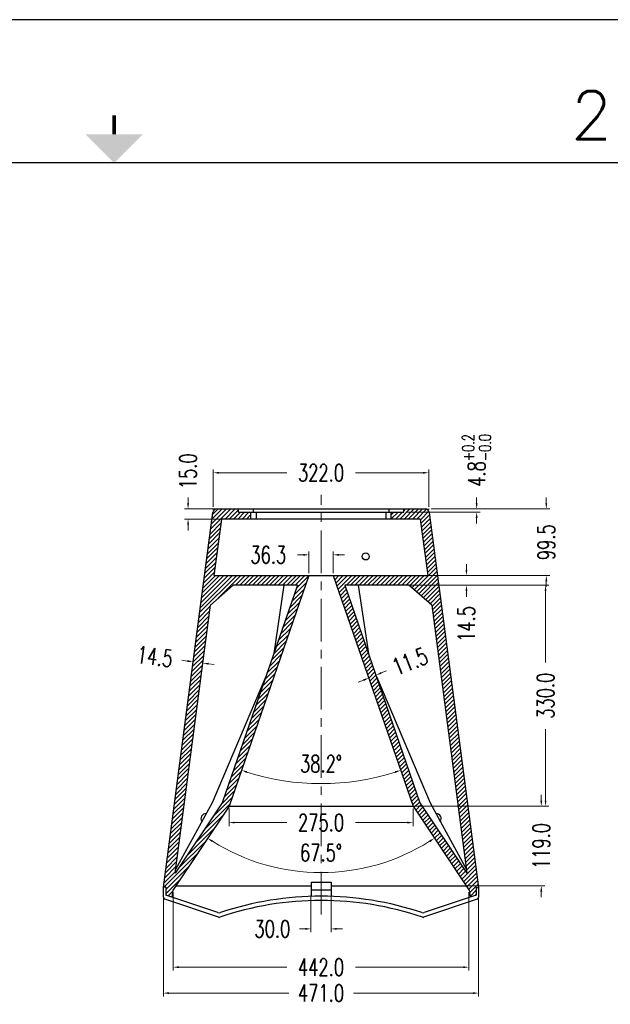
# Model space of a CAD drawing. Header units: inches. Extents: x 9801 to 15852, y -1049 to 3517.
# Tile 13 of 24: x 12714 to 13597, y 2047 to 3517. Entities that reach past the tile are written whole.
import ezdxf
from ezdxf.enums import TextEntityAlignment as Align

# ---------------------------------------------------------------- set-up
doc = ezdxf.new("R2010")
doc.units = ezdxf.units.IN
doc.header["$LTSCALE"] = 17
doc.header["$MEASUREMENT"] = 0
doc.header["$PDMODE"] = 3
doc.header["$PDSIZE"] = 0.3125
doc.linetypes.add('CENTER', pattern=[0.6, 0.375, -0.075, 0.075, -0.075])
doc.layers.get('0').update_dxf_attribs({"linetype": 'CONTINUOUS'})
doc.layers.get('Defpoints').update_dxf_attribs({"linetype": 'CONTINUOUS'})
for name, color, linetype in [('5标注', 1, 'CONTINUOUS'), ('6文本', 5, 'CONTINUOUS'), ('Title Block', 7, 'CONTINUOUS')]:
    doc.layers.add(name, color=color, linetype=linetype)
doc.layers.add('center', color=1, linetype='CENTER', lineweight=5)
doc.styles.add('Roman', font='romans')
doc.styles.add('TXT', font='txt.shx', dxfattribs={"width": 0.7, "bigfont": 'INTECAD.SHX'})
doc.dimstyles.new('标准样式', dxfattribs={"dimscale": 17, "dimtxt": 1.5, "dimasz": 0.5, "dimexe": 0.3, "dimexo": 0.2, "dimgap": 1, "dimtad": 0, "dimdec": 1, "dimzin": 1, "dimdsep": 46, "dimtxsty": 'TXT', "dimcen": 0.09, "dimclrd": 5, "dimclre": 252, "dimadec": 1, "dimazin": 0, "dimtfac": 1, "dimtdec": 1, "dimtofl": 0, "dimtmove": 0, "dimatfit": 3, "dimfxl": 0, "dimtzin": 0, "dimlwd": 13, "dimlwe": 13, "dimarcsym": 0})
doc.dimstyles.new('标准样式$2', dxfattribs={"dimscale": 17, "dimtxt": 1.5, "dimasz": 0.5, "dimexe": 0.3, "dimexo": 0.1, "dimgap": 1, "dimtad": 1, "dimdec": 1, "dimzin": 1, "dimdsep": 46, "dimtxsty": 'TXT', "dimcen": 0.09, "dimclrd": 4, "dimclre": 4, "dimadec": 1, "dimazin": 0, "dimtfac": 1, "dimtdec": 1, "dimtofl": 0, "dimtmove": 0, "dimatfit": 3, "dimfxl": 0, "dimtzin": 0, "dimlwd": 13, "dimlwe": 13, "dimarcsym": 0})

# ---------------------------------------------------------------- blocks, each defined once
blk = doc.blocks.new('*D369')
at = {"layer": '5标注', "color": 252, "lineweight": 13}
for p, q in [((12943.6, 2214.1), (12943.6, 2096.9)), ((13385.6, 2214.1), (13385.6, 2096.9))]:
    blk.add_line(p, q, dxfattribs=at)
at = {"layer": '5标注', "color": 5, "lineweight": 13}
for p, q in [((12952.1, 2102), (13113.4, 2102)), ((13377.1, 2102), (13215.9, 2102))]:
    blk.add_line(p, q, dxfattribs=at)
at = {"layer": '5标注', "color": 5}
for points in [[(12952.1, 2103.4), (12952.1, 2100.6), (12943.6, 2102)], [(13377.1, 2103.4), (13377.1, 2100.6), (13385.6, 2102)]]:
    blk.add_solid(points, dxfattribs=at)
at = {"layer": 'Defpoints', "color": 0}
for p in [(12943.6, 2217.5), (13385.6, 2217.5), (12943.6, 2102)]:
    blk.add_point(p, dxfattribs=at)
at = {"layer": '5标注', "color": 0, "insert": (13164.6, 2102), "char_height": 25.5, "attachment_point": 5, "style": 'TXT'}
blk.add_mtext('442.0', dxfattribs=at)
blk = doc.blocks.new('*D370')
at = {"layer": '5标注', "color": 252, "lineweight": 13}
for p, q in [((12929.1, 2210.5), (12929.1, 2058.2)), ((13400.1, 2210.3), (13400.1, 2058.2))]:
    blk.add_line(p, q, dxfattribs=at)
at = {"layer": '5标注', "color": 5, "lineweight": 13}
for p, q in [((12937.6, 2063.3), (13116.4, 2063.3)), ((13391.6, 2063.3), (13212.9, 2063.3))]:
    blk.add_line(p, q, dxfattribs=at)
at = {"layer": '5标注', "color": 5}
for points in [[(12937.6, 2064.7), (12937.6, 2061.8), (12929.1, 2063.3)], [(13391.6, 2064.7), (13391.6, 2061.8), (13400.1, 2063.3)]]:
    blk.add_solid(points, dxfattribs=at)
at = {"layer": 'Defpoints', "color": 0}
for p in [(12929.1, 2213.9), (13400.1, 2213.7), (13400.1, 2063.3)]:
    blk.add_point(p, dxfattribs=at)
at = {"layer": '5标注', "color": 0, "insert": (13164.6, 2063.3), "char_height": 25.5, "attachment_point": 5, "style": 'TXT'}
blk.add_mtext('471.0', dxfattribs=at)
blk = doc.blocks.new('*D371')
at = {"layer": '5标注', "color": 252, "lineweight": 13}
for p, q in [((13149.6, 2209.3), (13149.6, 2154.1)), ((13179.6, 2209.3), (13179.6, 2154.1))]:
    blk.add_line(p, q, dxfattribs=at)
at = {"layer": '5标注', "color": 5, "lineweight": 13}
for p, q in [((13141.1, 2159.2), (13132.6, 2159.2)), ((13188.1, 2159.2), (13196.6, 2159.2))]:
    blk.add_line(p, q, dxfattribs=at)
at = {"layer": '5标注', "color": 5}
for points in [[(13141.1, 2160.6), (13141.1, 2157.8), (13149.6, 2159.2)], [(13188.1, 2160.6), (13188.1, 2157.8), (13179.6, 2159.2)]]:
    blk.add_solid(points, dxfattribs=at)
at = {"layer": 'Defpoints', "color": 0}
for p in [(13149.6, 2212.7), (13179.6, 2212.7), (13149.6, 2159.2)]:
    blk.add_point(p, dxfattribs=at)
at = {"layer": '5标注', "color": 0, "insert": (13091.8, 2159.2), "char_height": 25.5, "attachment_point": 5, "style": 'TXT'}
blk.add_mtext('30.0', dxfattribs=at)
blk = doc.blocks.new('*D372')
at = {"layer": '5标注', "color": 4, "lineweight": 13}
blk.add_arc((13164.6, 2548.4), 305.1, 237.8533, 302.1467, dxfattribs=at)
at = {"layer": '5标注', "color": 4}
for points in [[(13001.5, 2288.8), (13003.1, 2291.2), (12995.2, 2294.7)], [(13326.2, 2291.2), (13327.8, 2288.8), (13334.1, 2294.7)]]:
    blk.add_solid(points, dxfattribs=at)
at = {"layer": 'Defpoints', "color": 0}
for p in [(13027.1, 2342.5), (13302.1, 2342.5), (13105.1, 2249.1), (12943.6, 2217.5), (13385.6, 2217.5)]:
    blk.add_point(p, dxfattribs=at)
at = {"layer": '5标注', "color": 0, "insert": (13164.6, 2273), "char_height": 25.5, "attachment_point": 5, "style": 'TXT'}
blk.add_mtext('67.5°', dxfattribs=at)
blk = doc.blocks.new('*D373')
at = {"layer": '5标注', "color": 252, "lineweight": 13}
for p, q in [((13027.1, 2339.1), (13027.1, 2312.9)), ((13302.1, 2339.1), (13302.1, 2312.9))]:
    blk.add_line(p, q, dxfattribs=at)
at = {"layer": '5标注', "color": 5, "lineweight": 13}
for p, q in [((13035.6, 2318), (13113.4, 2318)), ((13293.6, 2318), (13215.9, 2318))]:
    blk.add_line(p, q, dxfattribs=at)
at = {"layer": '5标注', "color": 5}
for points in [[(13035.6, 2319.4), (13035.6, 2316.6), (13027.1, 2318)], [(13293.6, 2319.4), (13293.6, 2316.6), (13302.1, 2318)]]:
    blk.add_solid(points, dxfattribs=at)
at = {"layer": 'Defpoints', "color": 0}
for p in [(13027.1, 2342.5), (13302.1, 2342.5), (13302.1, 2318)]:
    blk.add_point(p, dxfattribs=at)
at = {"layer": '5标注', "color": 0, "insert": (13164.6, 2318), "char_height": 25.5, "attachment_point": 5, "style": 'TXT'}
blk.add_mtext('275.0', dxfattribs=at)
blk = doc.blocks.new('*D374')
at = {"layer": '5标注', "color": 4, "lineweight": 13}
blk.add_arc((13164.6, 2739.5), 363.3, 252.2356, 287.7644, dxfattribs=at)
at = {"layer": '5标注', "color": 4}
for points in [[(13053.3, 2392.2), (13054.2, 2394.8), (13045.7, 2396.2)], [(13275, 2394.8), (13275.9, 2392.2), (13283.6, 2396.2)]]:
    blk.add_solid(points, dxfattribs=at)
at = {"layer": 'Defpoints', "color": 0}
for p in [(13146.5, 2687), (13182.8, 2687), (13124.3, 2378.4), (13027.1, 2342.5), (13302.1, 2342.5)]:
    blk.add_point(p, dxfattribs=at)
at = {"layer": '5标注', "color": 0, "insert": (13164.6, 2405.9), "char_height": 25.5, "attachment_point": 5, "style": 'TXT'}
blk.add_mtext('38.2°', dxfattribs=at)
blk = doc.blocks.new('*D375')
at = {"layer": '5标注', "color": 5, "lineweight": 13}
for p, q in [((12965.1, 2559.4), (12956.7, 2560.5)), ((12996.4, 2555.3), (13004.8, 2554.2))]:
    blk.add_line(p, q, dxfattribs=at)
at = {"layer": '5标注', "color": 252, "lineweight": 13}
for p, q in [((12973, 2554.3), (12974.2, 2563.4)), ((12987.4, 2552.4), (12988.6, 2561.5))]:
    blk.add_line(p, q, dxfattribs=at)
at = {"layer": '5标注', "color": 5}
for points in [[(12965.3, 2560.8), (12964.9, 2558), (12973.6, 2558.3)], [(12996.5, 2556.7), (12996.2, 2553.9), (12987.9, 2556.4)]]:
    blk.add_solid(points, dxfattribs=at)
at = {"layer": 'Defpoints', "color": 0}
for p in [(12972.6, 2550.9), (12973.6, 2558.3), (12987, 2549)]:
    blk.add_point(p, dxfattribs=at)
at = {"layer": '5标注', "color": 0, "insert": (12916.3, 2565.9), "char_height": 25.5, "attachment_point": 5, "rotation": 352.4911, "style": 'TXT'}
blk.add_mtext('14.5', dxfattribs=at)
blk = doc.blocks.new('*D376')
at = {"layer": '5标注', "color": 5, "lineweight": 13}
for p, q in [((13228.2, 2530.9), (13220.3, 2527.7)), ((13254.6, 2541.5), (13262.5, 2544.7))]:
    blk.add_line(p, q, dxfattribs=at)
at = {"layer": '5标注', "color": 252, "lineweight": 13}
for p, q in [((13235.5, 2535.5), (13238, 2529.3)), ((13246.2, 2539.8), (13248.7, 2533.6))]:
    blk.add_line(p, q, dxfattribs=at)
at = {"layer": '5标注', "color": 5}
for points in [[(13227.7, 2532.2), (13228.7, 2529.5), (13236.1, 2534)], [(13254.1, 2542.8), (13255.2, 2540.2), (13246.8, 2538.3)]]:
    blk.add_solid(points, dxfattribs=at)
at = {"layer": 'Defpoints', "color": 0}
for p in [(13234.2, 2538.7), (13244.9, 2543), (13246.8, 2538.3)]:
    blk.add_point(p, dxfattribs=at)
at = {"layer": '5标注', "color": 0, "insert": (13297.6, 2558.9), "char_height": 25.5, "attachment_point": 5, "rotation": 21.9714, "style": 'TXT'}
blk.add_mtext('11.5', dxfattribs=at)
blk = doc.blocks.new('*D377')
at = {"layer": '5标注', "color": 5, "lineweight": 13}
for p, q in [((13381.9, 2695.5), (13381.9, 2704)), ((13381.9, 2664), (13381.9, 2655.5))]:
    blk.add_line(p, q, dxfattribs=at)
at = {"layer": '5标注', "color": 252, "lineweight": 13}
for p, q in [((13290.4, 2687), (13387, 2687)), ((13292.7, 2672.5), (13387, 2672.5))]:
    blk.add_line(p, q, dxfattribs=at)
at = {"layer": '5标注', "color": 5}
for points in [[(13380.5, 2695.5), (13383.3, 2695.5), (13381.9, 2687)], [(13380.5, 2664), (13383.3, 2664), (13381.9, 2672.5)]]:
    blk.add_solid(points, dxfattribs=at)
at = {"layer": 'Defpoints', "color": 0}
for p in [(13287, 2687), (13289.3, 2672.5), (13381.9, 2672.5)]:
    blk.add_point(p, dxfattribs=at)
at = {"layer": '5标注', "color": 0, "insert": (13381.9, 2614.7), "char_height": 25.5, "attachment_point": 5, "rotation": 90, "style": 'TXT'}
blk.add_mtext('14.5', dxfattribs=at)
blk = doc.blocks.new('*D378')
at = {"layer": '5标注', "color": 5, "lineweight": 13}
for p, q in [((13493.8, 2351), (13493.8, 2359.5)), ((13493.8, 2215), (13493.8, 2206.5))]:
    blk.add_line(p, q, dxfattribs=at)
at = {"layer": '5标注', "color": 252, "lineweight": 13}
for p, q in [((13275.2, 2342.5), (13498.9, 2342.5)), ((13316.5, 2223.5), (13498.9, 2223.5))]:
    blk.add_line(p, q, dxfattribs=at)
at = {"layer": '5标注', "color": 5}
for points in [[(13492.3, 2351), (13495.2, 2351), (13493.8, 2342.5)], [(13492.3, 2215), (13495.2, 2215), (13493.8, 2223.5)]]:
    blk.add_solid(points, dxfattribs=at)
at = {"layer": 'Defpoints', "color": 0}
for p in [(13271.8, 2342.5), (13493.8, 2342.5), (13313.1, 2223.5)]:
    blk.add_point(p, dxfattribs=at)
at = {"layer": '5标注', "color": 0, "insert": (13493.8, 2283), "char_height": 25.5, "attachment_point": 5, "rotation": 90, "style": 'TXT'}
blk.add_mtext('119.0', dxfattribs=at)
blk = doc.blocks.new('*D379')
at = {"layer": '5标注', "color": 252, "lineweight": 13}
for p, q in [((13282.3, 2672.5), (13505.3, 2672.5)), ((13278.6, 2342.5), (13505.3, 2342.5))]:
    blk.add_line(p, q, dxfattribs=at)
at = {"layer": '5标注', "color": 5, "lineweight": 13}
for p, q in [((13500.2, 2664), (13500.2, 2557.3)), ((13500.2, 2351), (13500.2, 2457.8))]:
    blk.add_line(p, q, dxfattribs=at)
at = {"layer": '5标注', "color": 5}
for points in [[(13498.8, 2664), (13501.6, 2664), (13500.2, 2672.5)], [(13498.8, 2351), (13501.6, 2351), (13500.2, 2342.5)]]:
    blk.add_solid(points, dxfattribs=at)
at = {"layer": 'Defpoints', "color": 0}
for p in [(13278.9, 2672.5), (13500.2, 2672.5), (13275.2, 2342.5)]:
    blk.add_point(p, dxfattribs=at)
at = {"layer": '5标注', "color": 0, "insert": (13500.2, 2507.5), "char_height": 25.5, "attachment_point": 5, "rotation": 90, "style": 'TXT'}
blk.add_mtext('330.0', dxfattribs=at)
blk = doc.blocks.new('*D380')
at = {"layer": '5标注', "color": 5, "lineweight": 13}
for p, q in [((13501.3, 2795), (13501.3, 2803.5)), ((13501.3, 2678.5), (13501.3, 2670))]:
    blk.add_line(p, q, dxfattribs=at)
at = {"layer": '5标注', "color": 252, "lineweight": 13}
for p, q in [((13329, 2786.5), (13506.4, 2786.5)), ((13293.8, 2687), (13506.4, 2687))]:
    blk.add_line(p, q, dxfattribs=at)
at = {"layer": '5标注', "color": 5}
for points in [[(13499.9, 2795), (13502.7, 2795), (13501.3, 2786.5)], [(13499.9, 2678.5), (13502.7, 2678.5), (13501.3, 2687)]]:
    blk.add_solid(points, dxfattribs=at)
at = {"layer": 'Defpoints', "color": 0}
for p in [(13325.6, 2786.5), (13501.3, 2786.5), (13290.4, 2687)]:
    blk.add_point(p, dxfattribs=at)
at = {"layer": '5标注', "color": 0, "insert": (13501.3, 2736.8), "char_height": 25.5, "attachment_point": 5, "rotation": 90, "style": 'TXT'}
blk.add_mtext('99.5', dxfattribs=at)
blk = doc.blocks.new('*D381')
at = {"layer": '5标注', "color": 5, "lineweight": 13}
for p, q in [((13397.2, 2795), (13397.2, 2803.5)), ((13397.2, 2773.2), (13397.2, 2764.7))]:
    blk.add_line(p, q, dxfattribs=at)
at = {"layer": '5标注', "color": 252, "lineweight": 13}
for p, q in [((13291.2, 2781.7), (13402.3, 2781.7)), ((13329, 2786.5), (13402.3, 2786.5))]:
    blk.add_line(p, q, dxfattribs=at)
at = {"layer": '5标注', "color": 5}
for points in [[(13395.8, 2795), (13398.6, 2795), (13397.2, 2786.5)], [(13395.8, 2773.2), (13398.6, 2773.2), (13397.2, 2781.7)]]:
    blk.add_solid(points, dxfattribs=at)
at = {"layer": 'Defpoints', "color": 0}
for p in [(13287.8, 2781.7), (13325.6, 2786.5), (13397.2, 2786.5)]:
    blk.add_point(p, dxfattribs=at)
at = {"layer": '5标注', "color": 0, "insert": (13397.2, 2859.1), "char_height": 25.5, "attachment_point": 5, "rotation": 90, "style": 'TXT'}
blk.add_mtext('\\A1;4.8{\\H0.7x;\\S+0.2^ -0.0;}', dxfattribs=at)
blk = doc.blocks.new('*D382')
at = {"layer": '5标注', "color": 252, "lineweight": 13}
for p, q in [((13003.6, 2789.9), (13003.6, 2845.7)), ((13325.6, 2789.9), (13325.6, 2845.7))]:
    blk.add_line(p, q, dxfattribs=at)
at = {"layer": '5标注', "color": 5, "lineweight": 13}
for p, q in [((13012.1, 2840.6), (13113.4, 2840.6)), ((13317.1, 2840.6), (13215.9, 2840.6))]:
    blk.add_line(p, q, dxfattribs=at)
at = {"layer": '5标注', "color": 5}
for points in [[(13012.1, 2842), (13012.1, 2839.2), (13003.6, 2840.6)], [(13317.1, 2842), (13317.1, 2839.2), (13325.6, 2840.6)]]:
    blk.add_solid(points, dxfattribs=at)
at = {"layer": 'Defpoints', "color": 0}
for p in [(13003.6, 2840.6), (13003.6, 2786.5), (13325.6, 2786.5)]:
    blk.add_point(p, dxfattribs=at)
at = {"layer": '5标注', "color": 0, "insert": (13164.6, 2840.6), "char_height": 25.5, "attachment_point": 5, "style": 'TXT'}
blk.add_mtext('322.0', dxfattribs=at)
blk = doc.blocks.new('*D383')
at = {"layer": '5标注', "color": 252, "lineweight": 13}
for p, q in [((13146.5, 2690.4), (13146.5, 2723.1)), ((13182.8, 2690.4), (13182.8, 2723.1))]:
    blk.add_line(p, q, dxfattribs=at)
at = {"layer": '5标注', "color": 5, "lineweight": 13}
for p, q in [((13138, 2718), (13129.5, 2718)), ((13191.3, 2718), (13199.8, 2718))]:
    blk.add_line(p, q, dxfattribs=at)
at = {"layer": '5标注', "color": 5}
for points in [[(13138, 2719.4), (13138, 2716.6), (13146.5, 2718)], [(13191.3, 2719.4), (13191.3, 2716.6), (13182.8, 2718)]]:
    blk.add_solid(points, dxfattribs=at)
at = {"layer": 'Defpoints', "color": 0}
for p in [(13146.5, 2718), (13146.5, 2687), (13182.8, 2687)]:
    blk.add_point(p, dxfattribs=at)
at = {"layer": '5标注', "color": 0, "insert": (13085.7, 2718), "char_height": 25.5, "attachment_point": 5, "style": 'TXT'}
blk.add_mtext('36.3', dxfattribs=at)
blk = doc.blocks.new('*D384')
at = {"layer": '5标注', "color": 5, "lineweight": 13}
for p, q in [((12965.9, 2795), (12965.9, 2803.5)), ((12965.9, 2763), (12965.9, 2754.5))]:
    blk.add_line(p, q, dxfattribs=at)
at = {"layer": '5标注', "color": 252, "lineweight": 13}
for p, q in [((13026.6, 2786.5), (12960.8, 2786.5)), ((13026.6, 2771.5), (12960.8, 2771.5))]:
    blk.add_line(p, q, dxfattribs=at)
at = {"layer": '5标注', "color": 5}
for points in [[(12964.5, 2795), (12967.3, 2795), (12965.9, 2786.5)], [(12964.5, 2763), (12967.3, 2763), (12965.9, 2771.5)]]:
    blk.add_solid(points, dxfattribs=at)
at = {"layer": 'Defpoints', "color": 0}
for p in [(12965.9, 2786.5), (13030, 2786.5), (13030, 2771.5)]:
    blk.add_point(p, dxfattribs=at)
at = {"layer": '5标注', "color": 0, "insert": (12965.9, 2842.8), "char_height": 25.5, "attachment_point": 5, "rotation": 90, "style": 'TXT'}
blk.add_mtext('15.0', dxfattribs=at)

msp = doc.modelspace()

# ---------------------------------------------------------------- linework, layer by layer
at = {"color": 7, "linetype": 'Continuous'}
for p, q in [((12929.14, 2221.34), (13002.95, 2781.32)), ((12929.14, 2221.34), (13002.95, 2781.32)), ((12929.14, 2221.34), (13002.87, 2780.66)), ((13003.56, 2785.91), (13003.64, 2786.54)), ((13003.64, 2786.54), (13004.17, 2786.54)), ((13008.75, 2786.54), (13320.38, 2786.54)), ((13008.9, 2786.54), (13041.14, 2786.54)), ((13008.9, 2786.54), (13041.14, 2786.54)), ((13041.14, 2781.74), (13041.14, 2786.54)), ((13041.14, 2781.74), (13041.14, 2786.54)), ((13041.14, 2781.74), (13041.14, 2786.54)), ((13041.14, 2781.74), (13288.14, 2781.74)), ((13059.64, 2771.54), (13059.64, 2781.74)), ((13059.64, 2771.54), (13059.64, 2781.54)), ((13059.64, 2771.54), (13059.64, 2781.54)), ((13063.14, 2786.54), (13063.14, 2781.74)), ((13067.64, 2781.74), (13067.64, 2771.54)), ((13261.64, 2781.74), (13261.64, 2771.54)), ((13266.14, 2786.54), (13266.14, 2781.74)), ((13269.64, 2771.54), (13269.64, 2781.74)), ((13269.64, 2771.54), (13269.64, 2781.54)), ((13269.64, 2771.54), (13269.64, 2781.54)), ((13288.14, 2781.74), (13288.14, 2786.54)), ((13288.14, 2786.54), (13320.38, 2786.54)), ((13288.14, 2781.74), (13288.14, 2786.54)), ((13288.14, 2786.54), (13320.38, 2786.54)), ((13288.14, 2781.74), (13288.14, 2786.54)), ((13325.46, 2786.54), (13325.64, 2786.54)), ((13325.64, 2786.54), (13325.67, 2786.27)), ((13326.33, 2781.32), (13400.18, 2221.03)), ((13326.33, 2781.32), (13400.18, 2221.03)), ((13326.35, 2781.17), (13400.18, 2221.03)), ((13005.15, 2687.04), (13016.29, 2771.54)), ((13005.15, 2687.04), (13016.29, 2771.54)), ((13005.15, 2687.04), (13016.29, 2771.54)), ((13059.64, 2771.54), (13016.29, 2771.54)), ((13059.64, 2771.54), (13016.29, 2771.54)), ((13312.99, 2771.54), (13016.29, 2771.54)), ((13312.99, 2771.54), (13269.64, 2771.54)), ((13312.99, 2771.54), (13269.64, 2771.54)), ((13312.99, 2771.54), (13324.13, 2687.04)), ((13312.99, 2771.54), (13324.13, 2687.04)), ((13312.99, 2771.54), (13324.13, 2687.04)), ((13005.15, 2687.04), (13146.47, 2687.04)), ((13005.15, 2687.04), (13146.47, 2687.04)), ((13005.15, 2687.04), (13324.13, 2687.04)), ((13146.47, 2687.04), (13027.14, 2342.54)), ((13146.47, 2687.04), (13027.14, 2342.54)), ((13146.47, 2687.04), (13027.14, 2342.54)), ((13182.81, 2687.04), (13302.14, 2342.54)), ((13182.81, 2687.04), (13324.13, 2687.04)), ((13182.81, 2687.04), (13302.14, 2342.54)), ((13182.81, 2687.04), (13324.13, 2687.04)), ((13182.81, 2687.04), (13302.14, 2342.54)), ((12999.32, 2642.79), (13033.24, 2672.54)), ((12999.32, 2642.79), (13033.24, 2672.54)), ((12999.32, 2642.79), (13033.24, 2672.54)), ((13129.27, 2672.54), (13016.76, 2347.7)), ((13129.27, 2672.54), (13016.76, 2347.7)), ((13129.27, 2672.54), (13016.76, 2347.7)), ((13129.27, 2672.54), (13033.24, 2672.54)), ((13129.27, 2672.54), (13033.24, 2672.54)), ((13129.27, 2672.54), (13033.24, 2672.54)), ((13109.26, 2672.54), (13093.97, 2570.63)), ((13200.01, 2672.54), (13312.52, 2347.7)), ((13296.04, 2672.54), (13200.01, 2672.54)), ((13200.01, 2672.54), (13312.52, 2347.7)), ((13296.04, 2672.54), (13200.01, 2672.54)), ((13200.01, 2672.54), (13312.52, 2347.7)), ((13296.04, 2672.54), (13200.01, 2672.54)), ((13220.02, 2672.54), (13235.31, 2570.63)), ((13329.96, 2642.79), (13296.04, 2672.54)), ((13329.96, 2642.79), (13296.04, 2672.54)), ((13329.96, 2642.79), (13296.04, 2672.54)), ((12946.57, 2242.63), (12999.32, 2642.79)), ((12946.57, 2242.63), (12999.32, 2642.79)), ((12946.57, 2242.63), (12999.32, 2642.79)), ((13329.96, 2642.79), (13382.71, 2242.63)), ((13329.96, 2642.79), (13382.71, 2242.63)), ((13329.96, 2642.79), (13382.71, 2242.63)), ((13082, 2536.06), (13001.78, 2347.56)), ((13247.28, 2536.06), (13327.5, 2347.56)), ((13027.14, 2342.54), (12943.64, 2217.54)), ((13027.14, 2342.54), (12943.64, 2217.54)), ((13027.14, 2342.54), (12943.64, 2217.54)), ((13016.76, 2347.7), (12946.57, 2242.63)), ((13016.76, 2347.7), (12946.57, 2242.63)), ((13016.76, 2347.7), (12946.57, 2242.63)), ((13001.78, 2347.56), (12947.3, 2248.14)), ((13027.14, 2342.54), (13302.14, 2342.54)), ((13302.14, 2342.54), (13385.64, 2217.54)), ((13302.14, 2342.54), (13385.64, 2217.54)), ((13302.14, 2342.54), (13385.64, 2217.54)), ((13312.52, 2347.7), (13382.71, 2242.63)), ((13312.52, 2347.7), (13382.71, 2242.63)), ((13312.52, 2347.7), (13382.71, 2242.63)), ((13327.5, 2347.56), (13381.98, 2248.14)), ((12932.64, 2221.34), (12929.14, 2221.34)), ((12932.64, 2221.34), (12929.14, 2221.34)), ((12932.64, 2221.34), (12929.14, 2221.34)), ((12929.14, 2206.38), (12929.14, 2221.34)), ((12932.64, 2221.34), (12932.64, 2209.7)), ((12932.64, 2221.34), (12932.64, 2209.7)), ((12932.64, 2221.34), (12932.64, 2209.7)), ((12947.62, 2223.49), (13149.64, 2223.49)), ((13149.64, 2229.23), (13179.64, 2229.23)), ((13149.64, 2229.23), (13149.64, 2207.76)), ((13179.64, 2229.23), (13179.64, 2207.76)), ((13179.64, 2223.49), (13381.66, 2223.49)), ((12941.83, 2206.61), (12932.64, 2209.7)), ((12941.83, 2206.61), (12932.64, 2209.7)), ((12941.83, 2206.61), (12932.64, 2209.7)), ((12943.27, 2217.54), (12941.83, 2206.61)), ((12943.27, 2217.54), (12941.83, 2206.61)), ((12943.27, 2217.54), (12941.83, 2206.61)), ((13010.32, 2183.6), (12941.85, 2206.78)), ((12943.64, 2217.54), (12943.27, 2217.54)), ((12943.64, 2217.54), (12943.27, 2217.54)), ((12943.64, 2217.54), (12943.27, 2217.54)), ((13149.64, 2217.54), (13179.64, 2217.54)), ((13387.43, 2206.78), (13318.96, 2183.6)), ((13386.01, 2217.54), (13385.64, 2217.54)), ((13386.01, 2217.54), (13385.64, 2217.54)), ((13386.01, 2217.54), (13385.64, 2217.54)), ((13386.01, 2217.54), (13387.45, 2206.61)), ((13386.01, 2217.54), (13387.45, 2206.61)), ((13386.01, 2217.54), (13387.45, 2206.61)), ((13396.64, 2209.7), (13387.45, 2206.61)), ((13396.64, 2209.7), (13387.45, 2206.61)), ((13396.64, 2209.7), (13387.45, 2206.61)), ((13396.64, 2221.03), (13400.18, 2221.03)), ((13396.64, 2221.03), (13396.64, 2209.7)), ((13396.64, 2221.03), (13400.18, 2221.03)), ((13396.64, 2221.03), (13396.64, 2209.7)), ((13396.64, 2221.03), (13400.18, 2221.03)), ((13396.64, 2221.03), (13396.64, 2209.7)), ((13400.14, 2221.03), (13400.14, 2206.38)), ((13011.28, 2176.62), (12931.18, 2203.54)), ((13398.1, 2203.54), (13318, 2176.62))]:
    msp.add_line(p, q, dxfattribs=at)
at = {"color": 2}
for p, q in [((12999.67, 2756.42), (13029.79, 2786.54)), ((13000.64, 2763.75), (13023.42, 2786.54)), ((13001.6, 2771.09), (13017.05, 2786.54)), ((13002.57, 2778.43), (13010.68, 2786.54)), ((13021.16, 2771.54), (13036.16, 2786.54)), ((13027.53, 2771.54), (13041.14, 2785.15)), ((13033.9, 2771.54), (13044.1, 2781.74)), ((13040.27, 2771.54), (13050.47, 2781.74)), ((13046.64, 2771.54), (13056.84, 2781.74)), ((13269.64, 2777.95), (13273.42, 2781.74)), ((13269.64, 2771.58), (13279.79, 2781.74)), ((13275.96, 2771.54), (13286.16, 2781.74)), ((13282.33, 2771.54), (13297.33, 2786.54)), ((13288.14, 2783.71), (13290.96, 2786.54)), ((13288.7, 2771.54), (13303.7, 2786.54)), ((13295.07, 2771.54), (13310.07, 2786.54)), ((13301.44, 2771.54), (13316.44, 2786.54)), ((13307.81, 2771.54), (13322.45, 2786.17)), ((13313.13, 2770.48), (13325.79, 2783.14)), ((12998.7, 2749.08), (13015.55, 2765.92)), ((13053.01, 2771.54), (13059.64, 2778.17)), ((13059.38, 2771.54), (13059.64, 2771.8)), ((13313.87, 2764.85), (13326.79, 2777.78)), ((13314.61, 2759.23), (13327.54, 2772.15)), ((13315.36, 2753.6), (13328.28, 2766.52)), ((12996.77, 2734.4), (13013.61, 2751.25)), ((12997.74, 2741.74), (13014.58, 2758.59)), ((13316.1, 2747.97), (13329.02, 2760.89)), ((13316.84, 2742.34), (13329.76, 2755.26)), ((12994.83, 2719.73), (13011.68, 2736.58)), ((12995.8, 2727.07), (13012.65, 2743.91)), ((13317.58, 2736.71), (13330.5, 2749.64)), ((13318.32, 2731.09), (13331.25, 2744.01)), ((13319.07, 2725.46), (13331.99, 2738.38)), ((12992.9, 2705.06), (13009.75, 2721.9)), ((12993.87, 2712.39), (13010.71, 2729.24)), ((13319.81, 2719.83), (13332.73, 2732.75)), ((13320.55, 2714.2), (13333.47, 2727.12)), ((13321.29, 2708.57), (13334.21, 2721.49)), ((12990.97, 2690.38), (13007.81, 2707.23)), ((12991.93, 2697.72), (13008.78, 2714.56)), ((13322.03, 2702.94), (13334.96, 2715.87)), ((13322.77, 2697.32), (13335.7, 2710.24)), ((12989.03, 2675.71), (13005.88, 2692.55)), ((12990, 2683.04), (13006.84, 2699.89)), ((13303.87, 2665.67), (13337.18, 2698.98)), ((13307.26, 2662.7), (13337.92, 2693.35)), ((13323.52, 2691.69), (13336.44, 2704.61)), ((12983.23, 2631.68), (13038.58, 2687.04)), ((12984.2, 2639.02), (13032.21, 2687.04)), ((12985.16, 2646.36), (13025.84, 2687.04)), ((12986.13, 2653.7), (13019.47, 2687.04)), ((12987.1, 2661.03), (13013.1, 2687.04)), ((12988.06, 2668.37), (13006.73, 2687.04)), ((13010.6, 2652.69), (13044.95, 2687.04)), ((13036.82, 2672.54), (13051.32, 2687.04)), ((13043.19, 2672.54), (13057.69, 2687.04)), ((13049.56, 2672.54), (13064.06, 2687.04)), ((13055.93, 2672.54), (13070.43, 2687.04)), ((13062.3, 2672.54), (13076.8, 2687.04)), ((13068.67, 2672.54), (13083.17, 2687.04)), ((13075.04, 2672.54), (13089.54, 2687.04)), ((13081.41, 2672.54), (13095.91, 2687.04)), ((13087.78, 2672.54), (13102.28, 2687.04)), ((13094.15, 2672.54), (13108.65, 2687.04)), ((13100.52, 2672.54), (13115.02, 2687.04)), ((13106.89, 2672.54), (13121.39, 2687.04)), ((13113.26, 2672.54), (13127.76, 2687.04)), ((13119.63, 2672.54), (13134.13, 2687.04)), ((13126, 2672.54), (13140.5, 2687.04)), ((13127.63, 2667.8), (13146.25, 2686.42)), ((13183.4, 2685.34), (13185.09, 2687.04)), ((13185.04, 2680.61), (13191.46, 2687.04)), ((13186.68, 2675.88), (13197.83, 2687.04)), ((13188.32, 2671.15), (13204.2, 2687.04)), ((13189.95, 2666.42), (13210.57, 2687.04)), ((13202.44, 2672.54), (13216.94, 2687.04)), ((13208.81, 2672.54), (13223.31, 2687.04)), ((13215.18, 2672.54), (13229.68, 2687.04)), ((13221.55, 2672.54), (13236.05, 2687.04)), ((13227.92, 2672.54), (13242.42, 2687.04)), ((13234.29, 2672.54), (13248.79, 2687.04)), ((13240.66, 2672.54), (13255.16, 2687.04)), ((13247.03, 2672.54), (13261.53, 2687.04)), ((13253.4, 2672.54), (13267.9, 2687.04)), ((13259.77, 2672.54), (13274.27, 2687.04)), ((13266.14, 2672.54), (13280.64, 2687.04)), ((13272.51, 2672.54), (13287.01, 2687.04)), ((13278.88, 2672.54), (13293.38, 2687.04)), ((13285.25, 2672.54), (13299.75, 2687.04)), ((13291.62, 2672.54), (13306.12, 2687.04)), ((13297.08, 2671.62), (13312.49, 2687.04)), ((13300.48, 2668.65), (13318.86, 2687.04)), ((13310.66, 2659.72), (13338.66, 2687.73)), ((13314.05, 2656.74), (13339.41, 2682.1)), ((13120.88, 2648.3), (13139.5, 2666.92)), ((13124.26, 2658.05), (13142.88, 2676.67)), ((13191.59, 2661.69), (13200.63, 2670.73)), ((13193.23, 2656.96), (13202.27, 2665.99)), ((13317.45, 2653.77), (13340.15, 2676.47)), ((13320.84, 2650.79), (13340.89, 2670.84)), ((13324.23, 2647.82), (13341.63, 2665.21)), ((13117.5, 2638.56), (13136.12, 2657.18)), ((13194.87, 2652.22), (13203.91, 2661.26)), ((13196.51, 2647.49), (13205.55, 2656.53)), ((13198.15, 2642.76), (13207.19, 2651.8)), ((13327.63, 2644.84), (13342.37, 2659.58)), ((13330.19, 2641.03), (13343.12, 2653.96)), ((13330.94, 2635.41), (13343.86, 2648.33)), ((12981.29, 2617.01), (12998.14, 2633.86)), ((12982.26, 2624.35), (12999.11, 2641.19)), ((13110.75, 2619.07), (13129.37, 2637.69)), ((13114.13, 2628.81), (13132.75, 2647.43)), ((13199.79, 2638.03), (13208.83, 2647.07)), ((13201.43, 2633.3), (13210.47, 2642.34)), ((13203.07, 2628.57), (13212.1, 2637.61)), ((13331.68, 2629.78), (13344.6, 2642.7)), ((13332.42, 2624.15), (13345.34, 2637.07)), ((12979.36, 2602.34), (12996.21, 2619.18)), ((12980.33, 2609.67), (12997.17, 2626.52)), ((13107.38, 2609.32), (13126, 2627.94)), ((13204.7, 2623.84), (13213.74, 2632.88)), ((13206.34, 2619.1), (13215.38, 2628.14)), ((13207.98, 2614.37), (13217.02, 2623.41)), ((13209.62, 2609.64), (13218.66, 2618.68)), ((13333.16, 2618.52), (13346.08, 2631.44)), ((13333.9, 2612.89), (13346.82, 2625.81)), ((13334.64, 2607.26), (13347.57, 2620.19)), ((12977.43, 2587.66), (12994.27, 2604.51)), ((12978.39, 2595), (12995.24, 2611.84)), ((13100.63, 2589.83), (13119.25, 2608.45)), ((13104, 2599.57), (13122.62, 2618.19)), ((13211.26, 2604.91), (13220.3, 2613.95)), ((13212.9, 2600.18), (13221.94, 2609.22)), ((13214.54, 2595.45), (13223.58, 2604.49)), ((13335.39, 2601.64), (13348.31, 2614.56)), ((13336.13, 2596.01), (13349.05, 2608.93)), ((12975.49, 2572.99), (12992.34, 2589.83)), ((12976.46, 2580.32), (12993.3, 2597.17)), ((13093.87, 2570.34), (13112.49, 2588.96)), ((13097.25, 2580.08), (13115.87, 2598.7)), ((13216.18, 2590.72), (13225.22, 2599.76)), ((13217.81, 2585.99), (13226.85, 2595.03)), ((13219.45, 2581.25), (13228.49, 2590.29)), ((13336.87, 2590.38), (13349.79, 2603.3)), ((13337.61, 2584.75), (13350.53, 2597.67)), ((13338.35, 2579.12), (13351.28, 2592.05)), ((12973.56, 2558.31), (12990.4, 2575.16)), ((12974.52, 2565.65), (12991.37, 2582.49)), ((13090.5, 2560.59), (13109.12, 2579.21)), ((13221.09, 2576.52), (13230.13, 2585.56)), ((13222.73, 2571.79), (13231.77, 2580.83)), ((13224.37, 2567.06), (13233.41, 2576.1)), ((13339.1, 2573.5), (13352.02, 2586.42)), ((13339.84, 2567.87), (13352.76, 2580.79)), ((13340.58, 2562.24), (13353.5, 2575.16)), ((12971.62, 2543.64), (12988.47, 2560.48)), ((12972.59, 2550.97), (12989.44, 2567.82)), ((13083.75, 2541.1), (13102.37, 2559.72)), ((13087.12, 2550.85), (13105.74, 2569.47)), ((13226.01, 2562.33), (13235.05, 2571.37)), ((13227.65, 2557.6), (13236.69, 2566.64)), ((13229.29, 2552.87), (13238.33, 2561.91)), ((13341.32, 2556.61), (13354.24, 2569.53)), ((13342.06, 2550.98), (13354.99, 2563.9)), ((12969.69, 2528.96), (12986.54, 2545.81)), ((12970.66, 2536.3), (12987.5, 2553.15)), ((13080.37, 2531.35), (13098.99, 2549.97)), ((13230.93, 2548.14), (13239.96, 2557.17)), ((13232.56, 2543.4), (13241.6, 2552.44)), ((13234.2, 2538.67), (13243.24, 2547.71)), ((13342.8, 2545.35), (13355.73, 2558.28)), ((13343.55, 2539.73), (13356.47, 2552.65)), ((13344.29, 2534.1), (13357.21, 2547.02)), ((12967.76, 2514.29), (12984.6, 2531.13)), ((12968.72, 2521.63), (12985.57, 2538.47)), ((13073.62, 2511.86), (13092.24, 2530.48)), ((13077, 2521.61), (13095.62, 2540.23)), ((13235.84, 2533.94), (13244.88, 2542.98)), ((13237.48, 2529.21), (13246.52, 2538.25)), ((13239.12, 2524.48), (13248.16, 2533.52)), ((13345.03, 2528.47), (13357.95, 2541.39)), ((13345.77, 2522.84), (13358.69, 2535.76)), ((13346.51, 2517.21), (13359.44, 2530.13)), ((12965.82, 2499.61), (12982.67, 2516.46)), ((12966.79, 2506.95), (12983.63, 2523.8)), ((13070.24, 2502.12), (13088.86, 2520.74)), ((13240.76, 2519.75), (13249.8, 2528.79)), ((13242.4, 2515.02), (13251.44, 2524.06)), ((13244.04, 2510.29), (13253.07, 2519.32)), ((13347.26, 2511.58), (13360.18, 2524.51)), ((13348, 2505.96), (13360.92, 2518.88)), ((12963.89, 2484.94), (12980.73, 2501.79)), ((12964.85, 2492.28), (12981.7, 2509.12)), ((13063.49, 2482.63), (13082.11, 2501.24)), ((13066.87, 2492.37), (13085.49, 2510.99)), ((13245.67, 2505.55), (13254.71, 2514.59)), ((13247.31, 2500.82), (13256.35, 2509.86)), ((13248.95, 2496.09), (13257.99, 2505.13)), ((13348.74, 2500.33), (13361.66, 2513.25)), ((13349.48, 2494.7), (13362.4, 2507.62)), ((13350.22, 2489.07), (13363.15, 2501.99)), ((12961.95, 2470.27), (12978.8, 2487.11)), ((12962.92, 2477.6), (12979.77, 2494.45)), ((13060.12, 2472.88), (13078.74, 2491.5)), ((13250.59, 2491.36), (13259.63, 2500.4)), ((13252.23, 2486.63), (13261.27, 2495.67)), ((13253.87, 2481.9), (13262.91, 2490.94)), ((13255.51, 2477.17), (13264.55, 2486.21)), ((13350.97, 2483.44), (13363.89, 2496.37)), ((13351.71, 2477.82), (13364.63, 2490.74)), ((12960.02, 2455.59), (12976.86, 2472.44)), ((12960.99, 2462.93), (12977.83, 2479.77)), ((13053.37, 2453.39), (13071.99, 2472.01)), ((13056.74, 2463.13), (13075.36, 2481.75)), ((13257.15, 2472.44), (13266.19, 2481.47)), ((13258.78, 2467.7), (13267.82, 2476.74)), ((13260.42, 2462.97), (13269.46, 2472.01)), ((13352.45, 2472.19), (13365.37, 2485.11)), ((13353.19, 2466.56), (13366.11, 2479.48)), ((13353.93, 2460.93), (13366.85, 2473.85)), ((12958.08, 2440.92), (12974.93, 2457.76)), ((12959.05, 2448.25), (12975.9, 2465.1)), ((13049.99, 2443.64), (13068.61, 2462.26)), ((13262.06, 2458.24), (13271.1, 2467.28)), ((13263.7, 2453.51), (13272.74, 2462.55)), ((13265.34, 2448.78), (13274.38, 2457.82)), ((13354.67, 2455.3), (13367.6, 2468.22)), ((13355.42, 2449.67), (13368.34, 2462.6)), ((13356.16, 2444.05), (13369.08, 2456.97)), ((12956.15, 2426.24), (12973, 2443.09)), ((12957.12, 2433.58), (12973.96, 2450.43)), ((13043.24, 2424.15), (13061.86, 2442.77)), ((13046.61, 2433.9), (13065.23, 2452.52)), ((13266.98, 2444.05), (13276.02, 2453.09)), ((13268.62, 2439.32), (13277.66, 2448.36)), ((13270.26, 2434.58), (13279.3, 2443.62)), ((13356.9, 2438.42), (13369.82, 2451.34)), ((13357.64, 2432.79), (13370.56, 2445.71)), ((12954.22, 2411.57), (12971.06, 2428.41)), ((12955.18, 2418.9), (12972.03, 2435.75)), ((13039.86, 2414.4), (13058.48, 2433.02)), ((13271.9, 2429.85), (13280.93, 2438.89)), ((13273.53, 2425.12), (13282.57, 2434.16)), ((13275.17, 2420.39), (13284.21, 2429.43)), ((13358.38, 2427.16), (13371.31, 2440.08)), ((13359.13, 2421.53), (13372.05, 2434.46)), ((13359.87, 2415.9), (13372.79, 2428.83)), ((12952.28, 2396.89), (12969.13, 2413.74)), ((12953.25, 2404.23), (12970.09, 2421.08)), ((13033.11, 2394.91), (13051.73, 2413.53)), ((13036.49, 2404.66), (13055.11, 2423.28)), ((13276.81, 2415.66), (13285.85, 2424.7)), ((13278.45, 2410.93), (13287.49, 2419.97)), ((13280.09, 2406.2), (13289.13, 2415.24)), ((13360.61, 2410.28), (13373.53, 2423.2)), ((13361.35, 2404.65), (13374.27, 2417.57)), ((12950.35, 2382.22), (12967.19, 2399.06)), ((12951.31, 2389.56), (12968.16, 2406.4)), ((13029.74, 2385.17), (13048.36, 2403.79)), ((13281.73, 2401.47), (13290.77, 2410.51)), ((13283.37, 2396.73), (13292.41, 2405.77)), ((13285.01, 2392), (13294.05, 2401.04)), ((13362.09, 2399.02), (13375.02, 2411.94)), ((13362.84, 2393.39), (13375.76, 2406.31)), ((13363.58, 2387.76), (13376.5, 2400.69)), ((12948.41, 2367.54), (12965.26, 2384.39)), ((12949.38, 2374.88), (12966.23, 2391.73)), ((13022.98, 2365.68), (13041.6, 2384.3)), ((13026.36, 2375.42), (13044.98, 2394.04)), ((13286.64, 2387.27), (13295.68, 2396.31)), ((13288.28, 2382.54), (13297.32, 2391.58)), ((13289.92, 2377.81), (13298.96, 2386.85)), ((13364.32, 2382.14), (13377.24, 2395.06)), ((13365.06, 2376.51), (13377.98, 2389.43)), ((13365.8, 2370.88), (13378.72, 2383.8)), ((12946.48, 2352.87), (12963.32, 2369.72)), ((12947.45, 2360.21), (12964.29, 2377.05)), ((13019.61, 2355.93), (13038.23, 2374.55)), ((13291.56, 2373.08), (13300.6, 2382.12)), ((13293.2, 2368.35), (13302.24, 2377.39)), ((13294.84, 2363.62), (13303.88, 2372.66)), ((13366.54, 2365.25), (13379.47, 2378.17)), ((13367.29, 2359.62), (13380.21, 2372.54)), ((12944.54, 2338.2), (12961.39, 2355.04)), ((12945.51, 2345.53), (12962.36, 2362.38)), ((13001.95, 2325.53), (13031.48, 2355.06)), ((13014.77, 2344.72), (13034.85, 2364.8)), ((13296.48, 2358.88), (13305.52, 2367.92)), ((13298.12, 2354.15), (13307.16, 2363.19)), ((13299.75, 2349.42), (13308.79, 2358.46)), ((13301.39, 2344.69), (13310.43, 2353.73)), ((13368.03, 2353.99), (13380.95, 2366.92)), ((13368.77, 2348.37), (13381.69, 2361.29)), ((13369.51, 2342.74), (13382.43, 2355.66)), ((12942.61, 2323.52), (12959.46, 2340.37)), ((12943.58, 2330.86), (12960.42, 2347.7)), ((12989.13, 2306.35), (13028.1, 2345.31)), ((13303.53, 2340.46), (13312.07, 2349)), ((13306.08, 2336.64), (13314.37, 2344.93)), ((13308.63, 2332.82), (13316.92, 2341.11)), ((13370.25, 2337.11), (13383.18, 2350.03)), ((13371, 2331.48), (13383.92, 2344.4)), ((12940.68, 2308.85), (12957.52, 2325.69)), ((12941.64, 2316.18), (12958.49, 2333.03)), ((12976.32, 2287.16), (13017.97, 2328.81)), ((13311.18, 2329), (13319.47, 2337.29)), ((13313.73, 2325.18), (13322.03, 2333.47)), ((13316.28, 2321.36), (13324.58, 2329.65)), ((13318.84, 2317.54), (13327.13, 2325.83)), ((13371.74, 2325.85), (13384.66, 2338.78)), ((13372.48, 2320.22), (13385.4, 2333.15)), ((13373.22, 2314.6), (13386.14, 2327.52)), ((12938.74, 2294.17), (12955.59, 2311.02)), ((12939.71, 2301.51), (12956.55, 2318.36)), ((12963.5, 2267.97), (13005.16, 2309.63)), ((13321.39, 2313.72), (13329.68, 2322.01)), ((13323.94, 2309.9), (13332.23, 2318.2)), ((13326.49, 2306.09), (13334.78, 2314.38)), ((13329.04, 2302.27), (13337.33, 2310.56)), ((13373.96, 2308.97), (13386.89, 2321.89)), ((13374.7, 2303.34), (13387.63, 2316.26)), ((13375.45, 2297.71), (13388.37, 2310.63)), ((12936.81, 2279.5), (12953.65, 2296.34)), ((12937.77, 2286.84), (12954.62, 2303.68)), ((13331.59, 2298.45), (13339.88, 2306.74)), ((13334.14, 2294.63), (13342.43, 2302.92)), ((13336.69, 2290.81), (13344.98, 2299.1)), ((13339.24, 2286.99), (13347.54, 2295.28)), ((13376.19, 2292.08), (13389.11, 2305.01)), ((13376.93, 2286.46), (13389.85, 2299.38)), ((12934.87, 2264.82), (12951.72, 2281.67)), ((12935.84, 2272.16), (12952.69, 2289.01)), ((12950.68, 2248.78), (12992.34, 2290.44)), ((13341.8, 2283.17), (13350.09, 2291.46)), ((13344.35, 2279.35), (13352.64, 2287.64)), ((13346.9, 2275.53), (13355.19, 2283.82)), ((13349.45, 2271.71), (13357.74, 2280.01)), ((13377.67, 2280.83), (13390.59, 2293.75)), ((13378.41, 2275.2), (13391.34, 2288.12)), ((13379.16, 2269.57), (13392.08, 2282.49)), ((12929.61, 2221.34), (12979.52, 2271.25)), ((12932.94, 2250.15), (12949.78, 2267)), ((12933.91, 2257.49), (12950.75, 2274.33)), ((13352, 2267.9), (13360.29, 2276.19)), ((13354.55, 2264.08), (13362.84, 2272.37)), ((13357.1, 2260.26), (13365.39, 2268.55)), ((13379.9, 2263.94), (13392.82, 2276.86)), ((13380.64, 2258.31), (13393.56, 2271.24)), ((13381.38, 2252.69), (13394.3, 2265.61)), ((12931, 2235.47), (12947.85, 2252.32)), ((12931.97, 2242.81), (12948.82, 2259.66)), ((12932.64, 2218), (12966.71, 2252.07)), ((13359.65, 2256.44), (13367.94, 2264.73)), ((13362.2, 2252.62), (13370.5, 2260.91)), ((13364.76, 2248.8), (13373.05, 2257.09)), ((13367.31, 2244.98), (13375.6, 2253.27)), ((13374.96, 2233.52), (13395.79, 2254.35)), ((13382.12, 2247.06), (13395.05, 2259.98)), ((12930.04, 2228.14), (12946.88, 2244.98)), ((13369.86, 2241.16), (13378.15, 2249.45)), ((13372.41, 2237.34), (13380.7, 2245.63)), ((13377.51, 2229.71), (13396.53, 2248.72)), ((13380.06, 2225.89), (13397.27, 2243.1)), ((13382.61, 2222.07), (13398.01, 2237.47)), ((12932.64, 2211.63), (12953.89, 2232.88)), ((13385.16, 2218.25), (13398.75, 2231.84)), ((13386.57, 2213.29), (13399.5, 2226.21)), ((12935.96, 2208.58), (12943.01, 2215.63)), ((12940.73, 2206.98), (12942.05, 2208.3)), ((13387.32, 2207.66), (13396.64, 2216.98)), ((13395.26, 2209.23), (13396.64, 2210.61))]:
    msp.add_line(p, q, dxfattribs=at)
at = {"color": 7, "linetype": 'Continuous'}
msp.add_circle((13231.46, 2715.58), 5.25, dxfattribs=at)
for centre, radius, start, end in [((13008.9, 2780.54), 6, 90, 172.49112), ((13008.9, 2780.54), 6, 90, 172.49112), ((13008.9, 2780.54), 6, 90, 172.49112), ((13320.38, 2780.54), 6, 7.50888, 90), ((13320.38, 2780.54), 6, 7.50888, 90), ((13320.38, 2780.54), 6, 7.50888, 90), ((12992.6, 2324.01), 7.5, 87.51851, 215.12237), ((13336.68, 2324.01), 7.5, 324.87763, 92.48149), ((13164.64, 1731.8), 476.2, 71.57611, 108.42389), ((12932.14, 2206.38), 3, 180, 251.42125), ((13164.64, 1731.8), 469.9, 71.19892, 108.80108), ((13397.14, 2206.38), 3, 288.57875, 0), ((13012.24, 2189.28), 6, 251.29818, 288.42389), ((13317.04, 2189.28), 6, 251.57611, 288.70182), ((13012.23, 2179.46), 3, 251.42125, 288.80108), ((13317.05, 2179.46), 3, 251.19892, 288.57875)]:
    msp.add_arc(centre, radius, start, end, dxfattribs=at)
at = {"layer": 'center', "color": 1, "linetype": 'CENTER', "ltscale": 10}
msp.add_line((13164.64, 2180.77), (13164.64, 2807.79), dxfattribs=at)
at = {"layer": 'Title Block'}
msp.add_line((15851.9, 3517.47), (9858.8, 3517.47), dxfattribs=at)
at = {"layer": 'Title Block', "lineweight": 30}
msp.add_line((15709.21, 3303.43), (10001.49, 3303.43), dxfattribs=at)
at = {"layer": 'Title Block', "const_width": 5.71}
msp.add_lwpolyline([(12855.35, 3374.78), (12855.35, 3346.24)], dxfattribs=at)
at = {"layer": 'Title Block'}
msp.add_solid([(12812.54, 3346.24), (12898.16, 3346.24), (12855.35, 3303.43)], dxfattribs=at)

# ---------------------------------------------------------------- texts
at = {"layer": '6文本', "style": 'Roman'}
msp.add_text('2', height=71.35, dxfattribs=at).set_placement((13568.81, 3374.78), align=Align.MIDDLE_CENTER)

# ---------------------------------------------------------------- dimensions: what is measured, and where the dimension line sits
at = {"layer": '5标注'}
dim = msp.add_linear_dim(base=(13397.23, 2786.54), p1=(13287.8, 2781.74), p2=(13325.64, 2786.54), angle=90, text='\\A1;<>{\\H0.7x;\\S+0.2^ -0.0;}', dimstyle='标准样式', override={"dimscale": 17}, dxfattribs=at)
dim.commit()
dim.dimension.update_dxf_attribs({"geometry": '*D381', "text_midpoint": (13397.23, 2859.06)})
for base, p1, p2, picture, middle in [((12965.91, 2786.54), (13030.04, 2771.54), (13030.04, 2786.54), '*D384', (12965.91, 2842.85)), ((13501.3, 2786.54), (13290.41, 2687.04), (13325.58, 2786.54), '*D380', (13501.3, 2736.79)), ((13381.88, 2672.54), (13287.01, 2687.04), (13289.33, 2672.54), '*D377', (13381.88, 2614.74)), ((13500.22, 2672.54), (13275.18, 2342.54), (13278.88, 2672.54), '*D379', (13500.22, 2507.54)), ((13493.7513, 2342.5361), (13313.0897, 2223.4885), (13271.781, 2342.5361), '*D378', (13493.7513, 2283.0123))]:
    dim = msp.add_linear_dim(base=base, p1=p1, p2=p2, angle=90, dimstyle='标准样式', override={"dimscale": 17}, dxfattribs=at)
    dim.commit()
    dim.dimension.update_dxf_attribs({"geometry": picture, "text_midpoint": middle})
for base, p1, p2, picture, middle in [((13003.64, 2840.57), (13325.64, 2786.54), (13003.64, 2786.54), '*D382', (13164.64, 2840.57)), ((13400.14, 2063.26), (12929.14, 2213.86), (13400.14, 2213.71), '*D370', (13164.64, 2063.26)), ((12943.64, 2102), (13385.64, 2217.54), (12943.64, 2217.54), '*D369', (13164.64, 2102))]:
    dim = msp.add_linear_dim(base=base, p1=p1, p2=p2, dimstyle='标准样式', override={"dimscale": 17}, dxfattribs=at)
    dim.commit()
    dim.dimension.update_dxf_attribs({"geometry": picture, "text_midpoint": middle, "dimtype": 160})
for base, p1, p2, picture, middle in [((13146.47, 2718.02), (13182.81, 2687.04), (13146.47, 2687.04), '*D383', (13085.69, 2718.02)), ((13302.14, 2318), (13027.14, 2342.54), (13302.14, 2342.54), '*D373', (13164.64, 2318)), ((13149.64, 2159.23), (13179.64, 2212.7), (13149.64, 2212.7), '*D371', (13091.84, 2159.23))]:
    dim = msp.add_linear_dim(base=base, p1=p1, p2=p2, dimstyle='标准样式', override={"dimscale": 17}, dxfattribs=at)
    dim.commit()
    dim.dimension.update_dxf_attribs({"geometry": picture, "text_midpoint": middle})
for base, line1, line2, picture, middle in [((13124.34, 2378.42), ((13182.81, 2687.04), (13302.14, 2342.54)), ((13146.47, 2687.04), (13027.14, 2342.54)), '*D374', (13164.64, 2405.93)), ((13105.13, 2249.11), ((13302.14, 2342.54), (13385.64, 2217.54)), ((13027.14, 2342.54), (12943.64, 2217.54)), '*D372', (13164.64, 2273))]:
    dim = msp.add_angular_dim_2l(base=base, line1=line1, line2=line2, dimstyle='标准样式$2', override={"dimscale": 17}, dxfattribs=at)
    dim.commit()
    dim.dimension.update_dxf_attribs({"geometry": picture, "text_midpoint": middle})
for p1, p2, distance, picture, middle in [((12986.96, 2549.01), (12972.58, 2550.9), -7.47, '*D375', (12916.25, 2565.87)), ((13234.2, 2538.67), (13244.88, 2542.98), -5, '*D376', (13297.59, 2558.86))]:
    dim = msp.add_aligned_dim(p1=p1, p2=p2, distance=distance, dimstyle='标准样式', override={"dimscale": 17}, dxfattribs=at)
    dim.commit()
    dim.dimension.update_dxf_attribs({"geometry": picture, "text_midpoint": middle})

doc.saveas('drawing.dxf')
